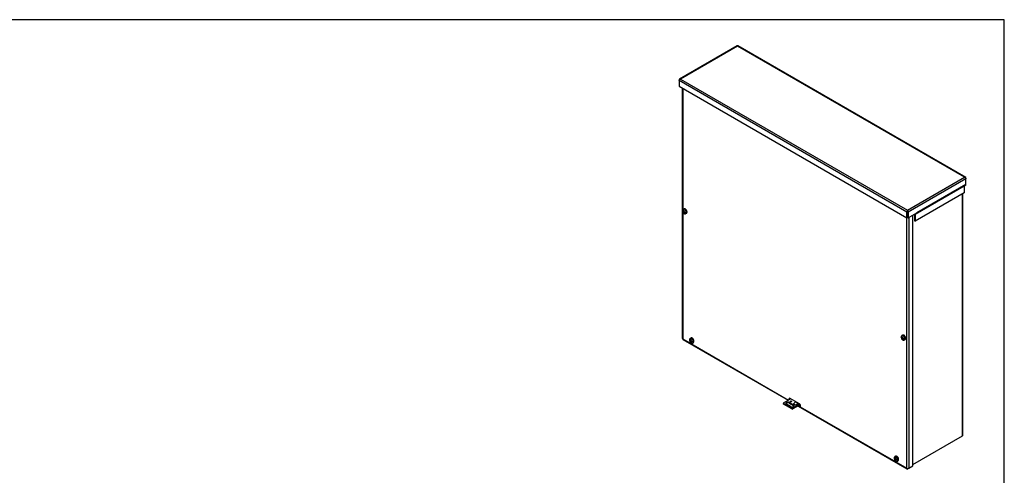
# Model space of a CAD drawing. Header units: inches. Extents: x 1 to 150, y -1 to 99.
# Tile 6 of 6: x 75 to 150, y 65 to 99. Entities that reach past the tile are written whole.
import ezdxf

# ---------------------------------------------------------------- set-up
doc = ezdxf.new("R2010")
doc.units = ezdxf.units.IN
doc.header["$MEASUREMENT"] = 0
for name, color, linetype in [('COM55240', 7, 'Continuous'), ('COM55636-28', 7, 'Continuous'), ('COM55638-28', 7, 'Continuous'), ('COM55639-28', 7, 'Continuous'), ('COM70786-13', 7, 'Continuous'), ('Default', 7, 'Continuous'), ('SCS19491', 7, 'Continuous')]:
    doc.layers.add(name, color=color, linetype=linetype)

# ---------------------------------------------------------------- blocks, each defined once
blk = doc.blocks.new('SE1')
at = {"layer": 'COM55240', "color": 7, "linetype": 'Continuous'}
for p, q in [((132.962, 70.505), (133.496, 70.814)), ((132.954, 70.48), (132.954, 70.433)), ((133.581, 70.097), (132.962, 70.454)), ((132.962, 70.408), (132.962, 70.454)), ((133.581, 70.051), (132.962, 70.408)), ((133.492, 70.225), (133.183, 70.403)), ((133.404, 70.531), (133.713, 70.352)), ((133.404, 70.531), (133.404, 70.484)), ((133.404, 70.484), (133.713, 70.306)), ((133.581, 70.051), (133.581, 70.097)), ((134.194, 70.4), (133.669, 70.097)), ((134.217, 70.367), (133.669, 70.051)), ((133.669, 70.051), (133.669, 70.097)), ((133.713, 70.429), (133.715, 70.43)), ((133.713, 70.429), (133.713, 70.429)), ((133.713, 70.429), (133.89, 70.327)), ((133.713, 70.352), (133.713, 70.306)), ((133.722, 70.436), (133.851, 70.579)), ((133.899, 70.334), (133.722, 70.436)), ((133.851, 70.579), (134.027, 70.477)), ((134.045, 70.416), (133.89, 70.327)), ((133.89, 70.327), (133.89, 70.327)), ((134.027, 70.477), (133.899, 70.334)), ((134.044, 70.445), (133.99, 70.384)), ((134, 70.395), (134.005, 70.393)), ((134.044, 70.445), (134.027, 70.477)), ((134.027, 70.426), (134.045, 70.416))]:
    blk.add_line(p, q, dxfattribs=at)
for centre, major_axis, start_param, end_param in [((133.079, 70.48), (0.125, 0), 2.780226, 3.50296), ((133.079, 70.433), (0.125, 0), 3.141593, 3.50296), ((133.294, 70.467), (0.156, 0), 0.785398, 3.926991), ((133.294, 70.421), (0.156, 0), 0.785398, 2.88069), ((133.519, 70.576), (-0.0625, 0), 3.842461, 5.582317), ((133.603, 70.288), (-0.156, 0), 0.785398, 3.926991), ((133.625, 70.165), (0.125, 0), 4.351022, 5.073756), ((133.625, 70.118), (0.125, 0), 4.351022, 5.073756), ((133.713, 70.452), (-0.0145, -0.0251), 0.785398, 1.22173), ((133.603, 70.242), (-0.156, 0), 3.402495, 3.926991), ((133.89, 70.35), (-0.0145, -0.0251), 0.785398, 1.22173)]:
    blk.add_ellipse(centre, major_axis=major_axis, ratio=0.57735, start_param=start_param, end_param=end_param, dxfattribs=at)
blk.add_ellipse((133.519, 70.623), major_axis=(-0.0625, 0), ratio=0.57735, dxfattribs=at)
at = {"layer": 'COM55636-28', "color": 7, "linetype": 'Continuous'}
for p, q in [((146.503, 68.012), (146.503, 86.324)), ((146.535, 68.056), (146.535, 86.343)), ((142.75, 65.845), (146.503, 68.012))]:
    blk.add_line(p, q, dxfattribs=at)
blk.add_ellipse((146.427, 68.056), major_axis=(-0.108, 0), ratio=0.57735, start_param=2.356194, end_param=3.141593, dxfattribs=at)
at = {"layer": 'COM55638-28', "color": 7, "linetype": 'Continuous'}
for p, q in [((125.294, 94.328), (125.294, 75.391)), ((125.326, 94.309), (125.326, 85.091)), ((125.326, 84.95), (125.326, 75.347)), ((142.276, 65.561), (142.276, 84.523)), ((142.429, 84.533), (142.429, 65.561)), ((142.75, 65.746), (142.75, 84.718)), ((125.326, 75.347), (133.337, 70.722)), ((125.348, 75.298), (133.305, 70.704)), ((134.154, 70.434), (133.447, 70.842)), ((133.478, 70.604), (133.507, 70.587)), ((133.486, 70.607), (133.521, 70.587)), ((133.996, 70.391), (133.998, 70.389)), ((134.053, 70.272), (142.298, 65.512)), ((134.059, 70.276), (134.161, 70.217)), ((134.127, 70.315), (134.208, 70.268)), ((134.241, 70.259), (134.135, 70.32)), ((134.208, 70.268), (134.161, 70.217)), ((134.207, 70.219), (134.225, 70.23)), ((134.207, 70.219), (142.276, 65.561)), ((142.429, 65.561), (142.75, 65.746)), ((142.429, 65.561), (142.352, 65.517))]:
    blk.add_line(p, q, dxfattribs=at)
for centre, major_axis, start_param, end_param in [((125.531, 85.086), (0.0545, -0.0944), 1.447433, 3.141593), ((125.582, 85.116), (0.0545, -0.0944), 3.627578, 3.770122), ((125.402, 75.391), (0.108, 0), 3.141593, 3.926991), ((125.402, 75.391), (0.054, 0.0935), 2.356194, 3.141593), ((142.071, 75.537), (0.0545, -0.0944), 1.435825, 3.141593), ((142.122, 75.566), (0.0545, -0.0944), 3.627578, 3.773259), ((126.056, 75.131), (-0.0545, 0.0944), 2.250927, 3.926991), ((126.106, 75.161), (-0.0545, 0.0944), 2.348563, 2.655607), ((133.447, 70.74), (0.062, -0.108), 2.356194, 4.390052), ((133.498, 70.769), (0.062, -0.108), 3.561081, 4.390052), ((134.154, 70.332), (-0.062, 0.108), 2.999696, 5.497787), ((141.546, 66.188), (-0.0545, 0.0944), 2.250927, 3.926991), ((141.597, 66.217), (-0.0545, 0.0944), 2.348563, 2.655607), ((142.352, 65.605), (0.108, 0), 3.926991, 5.497787), ((142.352, 65.605), (0.054, 0.0935), 2.356194, 3.926991)]:
    blk.add_ellipse(centre, major_axis=major_axis, ratio=0.57735, start_param=start_param, end_param=end_param, dxfattribs=at)
for points, knots in [([(134.161, 70.217), (134.166, 70.214), (134.171, 70.212), (134.179, 70.209), (134.183, 70.208), (134.19, 70.208), (134.193, 70.209), (134.2, 70.213), (134.204, 70.215), (134.207, 70.219)], [0, 0, 0, 0, 0.25, 0.25, 0.5, 0.5, 0.75, 0.75, 1, 1, 1, 1]), ([(134.208, 70.268), (134.21, 70.267), (134.213, 70.265), (134.219, 70.262), (134.224, 70.259), (134.229, 70.257), (134.234, 70.255), (134.236, 70.254), (134.237, 70.254)], [0, 0, 0, 0, 0.1041752, 0.2080863, 0.3114707, 0.4140713, 0.5156386, 0.567248, 0.567248, 0.567248, 0.567248])]:
    blk.add_open_spline(points, degree=3, knots=knots, dxfattribs=at)
at = {"layer": 'COM55639-28', "color": 7, "linetype": 'Continuous'}
for p, q in [((129.448, 97.517), (125.08, 94.995)), ((129.477, 97.497), (125.159, 95.004)), ((146.661, 87.575), (129.477, 97.497)), ((146.741, 87.566), (129.505, 97.517)), ((125.057, 94.887), (125.057, 94.946)), ((142.293, 84.936), (125.057, 94.887)), ((125.057, 94.887), (125.057, 94.465)), ((125.108, 94.999), (125.108, 94.999)), ((125.159, 95.004), (142.344, 85.083)), ((125.057, 94.465), (142.293, 84.514)), ((142.344, 85.083), (146.661, 87.575)), ((146.763, 87.458), (142.395, 84.936)), ((146.712, 87.57), (146.712, 87.57)), ((146.763, 87.517), (146.763, 87.458)), ((146.763, 87.021), (146.763, 87.458)), ((146.631, 86.896), (142.918, 84.753)), ((146.741, 86.972), (143.028, 84.828)), ((146.763, 87.021), (143.051, 84.878)), ((146.631, 86.896), (146.631, 86.398)), ((146.631, 86.398), (142.918, 84.254)), ((142.344, 85.024), (142.344, 85.083)), ((142.344, 85.048), (142.344, 84.965)), ((142.344, 85.048), (142.344, 84.965)), ((142.344, 84.965), (142.344, 84.543)), ((142.344, 84.543), (142.344, 84.965)), ((142.293, 84.514), (142.293, 84.936)), ((142.293, 84.514), (142.344, 84.543)), ((142.395, 84.514), (142.344, 84.543)), ((142.395, 84.936), (142.395, 84.514)), ((142.395, 84.514), (143.051, 84.892)), ((142.867, 84.782), (142.867, 84.284)), ((142.867, 84.284), (142.918, 84.254)), ((142.918, 84.753), (142.918, 84.254)), ((143.028, 84.828), (142.926, 84.769)), ((143.051, 84.892), (143.051, 84.878))]:
    blk.add_line(p, q, dxfattribs=at)
for centre, major_axis, ratio, start_param, end_param in [((129.502, 97.424), (0.054, -0.0935), 0.57735, 2.696031, 3.141593), ((129.451, 97.424), (-0.054, -0.0935), 0.57735, 3.141593, 3.587154), ((129.477, 97.409), (0, 0.125), 0.000948, 0.445015, 0.784852), ((129.477, 97.409), (0, 0.125), 0.000948, -0.784852, -0.445015), ((125.134, 94.901), (0.054, -0.0935), 0.57735, 2.696031, 3.926991), ((125.134, 94.931), (-0.054, -0.0935), 0.57735, 4.266828, 5.497787), ((125.159, 94.916), (-0.153, 0), 0.577982, 4.712938, 5.052774), ((125.159, 94.916), (-0.153, 0), 0.577982, 4.71184, 5.051677), ((146.661, 87.487), (0.153, 0), 0.577982, 1.231508, 1.571345), ((146.661, 87.487), (0.153, 0), 0.577982, 1.230411, 1.570248), ((146.687, 87.473), (-0.054, -0.0935), 0.57735, 2.356194, 3.587154), ((146.687, 87.502), (0.054, -0.0935), 0.57735, 0.785398, 2.016358), ((146.656, 86.881), (-0.018, 0.0312), 0.57735, 0, 0.785398), ((146.687, 87.065), (-0.054, 0.0935), 0.57735, 3.141593, 3.926991), ((142.369, 84.98), (-0.054, -0.0935), 0.57735, 4.266828, 5.497787), ((142.344, 84.994), (0, 0.125), 0.000948, -1.124689, -0.784852), ((142.344, 84.994), (0, 0.125), 0.000948, 0.784852, 1.124689), ((142.318, 84.98), (0.054, -0.0935), 0.57735, 0.785398, 2.016358), ((142.344, 84.994), (0, -0.0415), 0.000948, 0.785944, 2.356741), ((142.344, 84.994), (0, -0.0415), 0.000948, 3.926445, 5.497241), ((142.944, 84.738), (-0.054, 0.0935), 0.57735, 0.733944, 0.785398), ((142.944, 84.738), (-0.018, 0.0312), 0.57735, 0, 0.785398), ((142.974, 84.922), (-0.054, 0.0935), 0.57735, 3.141593, 3.926991)]:
    blk.add_ellipse(centre, major_axis=major_axis, ratio=ratio, start_param=start_param, end_param=end_param, dxfattribs=at)
at = {"layer": 'COM70786-13', "color": 7, "linetype": 'Continuous'}
blk.add_line((133.483, 70.806), (133.413, 70.847), dxfattribs=at)
at = {"layer": 'SCS19491', "color": 7, "linetype": 'Continuous'}
for p, q in [((125.381, 84.987), (125.341, 85.01)), ((125.341, 84.961), (125.383, 84.937)), ((125.419, 85.172), (125.377, 85.147)), ((125.383, 85.066), (125.38, 85.037)), ((125.38, 85.037), (125.381, 84.987)), ((125.422, 85.011), (125.381, 84.987)), ((125.424, 85.043), (125.383, 85.066)), ((125.383, 84.937), (125.425, 84.962)), ((125.392, 84.993), (125.423, 84.975)), ((125.424, 84.963), (125.422, 85.017)), ((125.472, 84.935), (125.424, 84.963)), ((125.437, 84.955), (125.438, 84.92)), ((125.383, 84.937), (125.385, 84.885)), ((125.426, 84.885), (125.389, 84.863)), ((125.389, 84.863), (125.431, 84.84)), ((125.468, 84.937), (125.426, 84.913)), ((125.426, 84.913), (125.472, 84.886)), ((125.427, 84.86), (125.426, 84.913)), ((125.431, 84.84), (125.427, 84.86)), ((125.518, 84.92), (125.59, 84.879)), ((125.564, 84.822), (125.607, 84.847)), ((125.849, 75.264), (125.85, 75.214)), ((125.944, 75.412), (125.902, 75.387)), ((125.911, 75.276), (125.911, 75.228)), ((125.964, 75.381), (125.964, 75.298)), ((141.929, 75.434), (141.882, 75.461)), ((141.882, 75.412), (141.93, 75.384)), ((141.96, 75.622), (141.917, 75.597)), ((141.929, 75.51), (141.927, 75.486)), ((141.927, 75.486), (141.929, 75.434)), ((141.972, 75.487), (141.929, 75.51)), ((141.97, 75.457), (141.929, 75.434)), ((141.93, 75.384), (141.973, 75.408)), ((141.93, 75.384), (141.932, 75.329)), ((141.974, 75.329), (141.936, 75.307)), ((141.936, 75.307), (141.979, 75.285)), ((141.939, 75.44), (141.971, 75.422)), ((141.971, 75.409), (141.969, 75.461)), ((142.013, 75.385), (141.971, 75.409)), ((142.016, 75.384), (141.973, 75.359)), ((141.973, 75.359), (142.013, 75.336)), ((141.975, 75.309), (141.973, 75.359)), ((141.979, 75.285), (141.975, 75.309)), ((141.984, 75.402), (141.985, 75.366)), ((142.059, 75.371), (142.13, 75.329)), ((142.105, 75.273), (142.147, 75.297)), ((125.892, 75.238), (125.85, 75.214)), ((125.85, 75.214), (125.866, 75.202)), ((125.866, 75.202), (125.911, 75.179)), ((125.911, 75.228), (125.867, 75.251)), ((125.911, 75.228), (125.953, 75.252)), ((125.955, 75.204), (125.911, 75.179)), ((125.911, 75.179), (125.911, 75.124)), ((125.919, 75.233), (125.953, 75.215)), ((125.953, 75.205), (125.953, 75.251)), ((125.995, 75.183), (125.953, 75.205)), ((125.953, 75.156), (126.006, 75.187)), ((125.953, 75.1), (125.953, 75.156)), ((125.953, 75.156), (125.999, 75.132)), ((125.964, 75.199), (125.964, 75.162)), ((126.022, 75.173), (125.995, 75.183)), ((126.023, 75.122), (126.022, 75.173)), ((126.089, 75.062), (126.132, 75.087)), ((141.339, 66.32), (141.341, 66.27)), ((141.435, 66.468), (141.392, 66.444)), ((141.401, 66.332), (141.401, 66.284)), ((141.454, 66.437), (141.454, 66.354)), ((141.382, 66.294), (141.341, 66.27)), ((141.341, 66.27), (141.357, 66.259)), ((141.401, 66.284), (141.357, 66.308)), ((141.357, 66.259), (141.401, 66.235)), ((141.401, 66.284), (141.444, 66.309)), ((141.445, 66.261), (141.401, 66.235)), ((141.401, 66.235), (141.401, 66.181)), ((141.41, 66.289), (141.444, 66.271)), ((141.444, 66.262), (141.444, 66.308)), ((141.486, 66.239), (141.444, 66.262)), ((141.444, 66.212), (141.497, 66.243)), ((141.444, 66.156), (141.444, 66.212)), ((141.444, 66.212), (141.49, 66.188)), ((141.454, 66.256), (141.454, 66.219)), ((141.512, 66.229), (141.486, 66.239)), ((141.513, 66.179), (141.512, 66.229)), ((141.58, 66.119), (141.622, 66.143))]:
    blk.add_line(p, q, dxfattribs=at)
for centre, radius, start, end in [((125.43, 85.042), 0.116, 116.615, 174.04838), ((125.532, 85.02), 0.11, 167.87466, 181.54424), ((125.46, 84.887), 0.0757, 181.17043, 198.62168), ((125.538, 85.062), 0.144, 242.64346, 290.97222), ((125.538, 85.013), 0.144, 242.64314, 290.97254), ((125.898, 75.313), 0.07, 224.97023, 242.87301), ((126.054, 75.269), 0.144, 129.02778, 177.35654), ((126.097, 75.245), 0.144, 129.02746, 177.35686), ((141.976, 75.491), 0.121, 118.64249, 174.13348), ((142.091, 75.48), 0.238, 188.55094, 238.30874), ((142.004, 75.331), 0.0717, 181.15791, 199.32734), ((142.083, 75.464), 0.114, 168.33902, 181.60408), ((142.079, 75.513), 0.144, 242.64346, 290.97222), ((142.079, 75.464), 0.144, 242.64314, 290.97254), ((141.948, 75.415), 0.231, 27.65361, 59.31142), ((126.026, 75.162), 0.116, 245.07188, 302.3883), ((126.05, 75.228), 0.109, 242.44344, 255.81026), ((141.389, 66.37), 0.07, 224.97023, 242.87301), ((141.545, 66.326), 0.144, 129.02778, 177.35654), ((141.587, 66.301), 0.144, 129.02746, 177.35686), ((141.517, 66.218), 0.116, 245.07188, 302.3883), ((141.54, 66.285), 0.109, 242.44344, 255.81026)]:
    blk.add_arc(centre, radius, start, end, dxfattribs=at)
for centre, major_axis, start_param, end_param in [((125.407, 84.948), (0.0488, -0.0844), 2.760151, 3.614224), ((125.407, 84.948), (-0.0488, 0.0844), 1.098165, 2.03117), ((125.47, 84.985), (0.094, -0.162), 0, 3.142519), ((125.513, 85.009), (-0.094, 0.162), 3.141593, 6.283185), ((125.407, 84.948), (0.0488, -0.0844), 1.098165, 2.133766), ((125.407, 84.948), (-0.0487, 0.0844), 2.657556, 3.614224), ((125.47, 84.985), (0.094, -0.162), 6.280071, 6.283185), ((125.46, 84.979), (0.093, -0.161), 0.623612, 0.947184), ((125.932, 75.188), (0.0487, -0.0844), 2.668961, 3.601967), ((125.995, 75.225), (0.094, -0.162), 0.002152, 3.141174), ((126.038, 75.249), (-0.094, 0.162), 6.245872, 6.283185), ((126.038, 75.249), (-0.094, 0.162), 3.141593, 6.245872), ((125.985, 75.219), (-0.093, 0.161), 5.336001, 5.659573), ((141.947, 75.398), (0.0487, -0.0844), 2.657556, 3.614224), ((141.947, 75.398), (-0.0488, 0.0844), 1.098165, 2.133766), ((142.011, 75.435), (0.094, -0.162), 0.000926, 3.138478), ((142.054, 75.46), (-0.094, 0.162), 3.141593, 6.283185), ((141.947, 75.398), (0.0487, -0.0844), 1.098165, 2.03117), ((141.947, 75.398), (-0.0487, 0.0844), 2.760151, 3.614224), ((142, 75.429), (0.093, -0.161), 0.623612, 0.947184), ((125.932, 75.188), (-0.0487, 0.0844), 1.086759, 2.043428), ((125.932, 75.188), (0.0488, -0.0844), 1.189355, 2.043428), ((125.932, 75.188), (-0.0488, 0.0844), 2.668961, 3.704562), ((141.422, 66.244), (0.0487, -0.0844), 2.668961, 3.601967), ((141.486, 66.281), (0.094, -0.162), 0.002152, 3.141174), ((141.528, 66.306), (-0.094, 0.162), 6.245872, 6.283185), ((141.528, 66.306), (-0.094, 0.162), 3.141593, 6.245872), ((141.475, 66.275), (-0.093, 0.161), 5.336001, 5.659573), ((141.422, 66.244), (-0.0487, 0.0844), 1.086759, 2.043428), ((141.422, 66.244), (0.0487, -0.0844), 1.189355, 2.043428), ((141.422, 66.244), (-0.0488, 0.0844), 2.668961, 3.704562)]:
    blk.add_ellipse(centre, major_axis=major_axis, ratio=0.57735, start_param=start_param, end_param=end_param, dxfattribs=at)
for points, knots in [([(125.341, 85.01), (125.337, 85.013), (125.334, 85.015), (125.328, 85.02), (125.325, 85.023), (125.32, 85.028), (125.318, 85.031), (125.315, 85.037), (125.314, 85.04), (125.313, 85.046), (125.313, 85.049), (125.314, 85.053), (125.314, 85.053), (125.314, 85.054)], [0, 0, 0, 0, 0.125, 0.125, 0.25, 0.25, 0.375, 0.375, 0.5, 0.5, 0.625, 0.625, 0.6405798, 0.6405798, 0.6405798, 0.6405798]), ([(125.33, 85.029), (125.327, 85.027), (125.324, 85.024), (125.32, 85.018), (125.318, 85.016), (125.315, 85.01), (125.314, 85.006), (125.313, 85), (125.313, 84.997), (125.314, 84.991), (125.316, 84.988), (125.318, 84.982), (125.32, 84.979), (125.325, 84.974), (125.328, 84.971), (125.334, 84.966), (125.337, 84.964), (125.341, 84.961)], [0, 0, 0, 0, 0.125, 0.125, 0.25, 0.25, 0.375, 0.375, 0.5, 0.5, 0.625, 0.625, 0.75, 0.75, 0.875, 0.875, 1, 1, 1, 1]), ([(125.315, 84.995), (125.318, 84.978), (125.324, 84.947), (125.35, 84.897), (125.388, 84.852), (125.432, 84.821), (125.478, 84.805), (125.525, 84.805), (125.55, 84.816), (125.563, 84.823)], [0, 0, 0, 0, 0.126811, 0.28611, 0.450649, 0.606009, 0.747324, 0.880678, 1, 1, 1, 1]), ([(125.623, 85.056), (125.612, 85.075), (125.593, 85.106), (125.552, 85.148), (125.509, 85.175), (125.468, 85.185), (125.435, 85.182), (125.423, 85.172), (125.42, 85.169)], [0, 0, 0, 0, 0.192637, 0.389335, 0.588619, 0.770589, 0.941392, 1, 1, 1, 1]), ([(125.605, 84.847), (125.615, 84.854), (125.634, 84.867), (125.65, 84.904), (125.655, 84.949), (125.646, 85.001), (125.633, 85.04), (125.623, 85.056), (125.623, 85.056)], [0, 0, 0, 0, 0.172106, 0.364737, 0.566927, 0.780853, 0.996698, 1, 1, 1, 1]), ([(125.903, 75.385), (125.897, 75.383), (125.879, 75.375), (125.856, 75.345), (125.839, 75.304), (125.835, 75.257), (125.843, 75.207), (125.865, 75.155), (125.894, 75.111), (125.917, 75.093), (125.926, 75.086)], [0, 0, 0, 0, 0.049135, 0.183153, 0.309636, 0.441177, 0.586458, 0.743909, 0.905773, 1, 1, 1, 1]), ([(126.144, 75.301), (126.143, 75.304), (126.134, 75.324), (126.106, 75.359), (126.066, 75.397), (126.022, 75.419), (125.981, 75.425), (125.96, 75.418), (125.949, 75.413)], [0, 0, 0, 0, 0.034518, 0.239882, 0.446737, 0.656871, 0.84383, 1, 1, 1, 1]), ([(126.131, 75.088), (126.133, 75.088), (126.146, 75.093), (126.164, 75.117), (126.178, 75.155), (126.179, 75.203), (126.167, 75.255), (126.152, 75.285), (126.144, 75.301)], [0, 0, 0, 0, 0.023331, 0.216102, 0.407107, 0.610529, 0.823006, 1, 1, 1, 1]), ([(141.882, 75.461), (141.878, 75.463), (141.875, 75.465), (141.868, 75.47), (141.866, 75.473), (141.861, 75.478), (141.859, 75.481), (141.856, 75.487), (141.855, 75.49), (141.854, 75.496), (141.854, 75.5), (141.854, 75.503), (141.855, 75.503), (141.855, 75.504)], [0, 0, 0, 0, 0.125, 0.125, 0.25, 0.25, 0.375, 0.375, 0.5, 0.5, 0.625, 0.625, 0.6404486, 0.6404486, 0.6404486, 0.6404486]), ([(141.871, 75.48), (141.867, 75.477), (141.865, 75.474), (141.86, 75.469), (141.858, 75.466), (141.856, 75.46), (141.855, 75.457), (141.854, 75.451), (141.854, 75.448), (141.855, 75.441), (141.856, 75.438), (141.859, 75.432), (141.861, 75.43), (141.866, 75.424), (141.868, 75.421), (141.875, 75.416), (141.878, 75.414), (141.882, 75.412)], [0, 0, 0, 0, 0.125, 0.125, 0.25, 0.25, 0.375, 0.375, 0.5, 0.5, 0.625, 0.625, 0.75, 0.75, 0.875, 0.875, 1, 1, 1, 1]), ([(142.066, 75.614), (142.057, 75.618), (142.037, 75.629), (142.003, 75.635), (141.973, 75.632), (141.963, 75.623), (141.961, 75.622)], [0, 0, 0, 0, 0.219805, 0.595507, 0.94946, 1, 1, 1, 1]), ([(141.966, 75.278), (141.978, 75.271), (142.001, 75.26), (142.044, 75.254), (142.083, 75.259), (142.099, 75.271), (142.104, 75.275)], [0, 0, 0, 0, 0.249502, 0.569494, 0.879953, 1, 1, 1, 1]), ([(142.147, 75.299), (142.155, 75.304), (142.173, 75.315), (142.189, 75.349), (142.196, 75.393), (142.189, 75.445), (142.173, 75.491), (142.158, 75.514), (142.153, 75.522)], [0, 0, 0, 0, 0.128724, 0.310676, 0.499693, 0.700656, 0.904396, 1, 1, 1, 1]), ([(125.911, 75.124), (125.911, 75.12), (125.911, 75.116), (125.912, 75.108), (125.913, 75.104), (125.916, 75.097), (125.917, 75.094), (125.921, 75.089), (125.923, 75.086), (125.928, 75.082), (125.93, 75.081), (125.936, 75.078), (125.939, 75.078), (125.946, 75.077), (125.949, 75.077), (125.956, 75.078), (125.96, 75.079), (125.964, 75.081)], [0, 0, 0, 0, 0.125, 0.125, 0.25, 0.25, 0.375, 0.375, 0.5, 0.5, 0.625, 0.625, 0.75, 0.75, 0.875, 0.875, 1, 1, 1, 1]), ([(125.977, 75.055), (125.976, 75.055), (125.976, 75.055), (125.973, 75.056), (125.97, 75.058), (125.965, 75.062), (125.963, 75.064), (125.96, 75.07), (125.958, 75.073), (125.956, 75.08), (125.955, 75.083), (125.953, 75.091), (125.953, 75.096), (125.953, 75.1)], [0.3606499, 0.3606499, 0.3606499, 0.3606499, 0.375, 0.375, 0.5, 0.5, 0.625, 0.625, 0.75, 0.75, 0.875, 0.875, 1, 1, 1, 1]), ([(141.393, 66.442), (141.388, 66.439), (141.37, 66.431), (141.346, 66.401), (141.329, 66.36), (141.325, 66.314), (141.333, 66.263), (141.355, 66.211), (141.385, 66.167), (141.407, 66.15), (141.417, 66.143)], [0, 0, 0, 0, 0.049135, 0.183153, 0.309636, 0.441177, 0.586458, 0.743909, 0.905773, 1, 1, 1, 1]), ([(141.635, 66.357), (141.633, 66.361), (141.625, 66.38), (141.597, 66.415), (141.556, 66.453), (141.513, 66.475), (141.471, 66.482), (141.451, 66.474), (141.44, 66.47)], [0, 0, 0, 0, 0.034518, 0.239882, 0.446737, 0.656871, 0.84383, 1, 1, 1, 1]), ([(141.622, 66.144), (141.624, 66.145), (141.636, 66.149), (141.655, 66.173), (141.668, 66.212), (141.669, 66.26), (141.658, 66.311), (141.643, 66.341), (141.635, 66.357)], [0, 0, 0, 0, 0.023331, 0.216102, 0.407107, 0.610529, 0.823006, 1, 1, 1, 1]), ([(141.401, 66.181), (141.401, 66.177), (141.402, 66.172), (141.403, 66.164), (141.404, 66.161), (141.406, 66.154), (141.408, 66.151), (141.411, 66.145), (141.414, 66.143), (141.418, 66.139), (141.421, 66.137), (141.427, 66.135), (141.43, 66.134), (141.436, 66.134), (141.44, 66.134), (141.447, 66.135), (141.451, 66.136), (141.454, 66.137)], [0, 0, 0, 0, 0.125, 0.125, 0.25, 0.25, 0.375, 0.375, 0.5, 0.5, 0.625, 0.625, 0.75, 0.75, 0.875, 0.875, 1, 1, 1, 1]), ([(141.467, 66.111), (141.467, 66.111), (141.467, 66.112), (141.463, 66.113), (141.461, 66.114), (141.456, 66.118), (141.454, 66.121), (141.45, 66.126), (141.449, 66.129), (141.446, 66.136), (141.445, 66.14), (141.444, 66.148), (141.444, 66.152), (141.444, 66.156)], [0.3606499, 0.3606499, 0.3606499, 0.3606499, 0.375, 0.375, 0.5, 0.5, 0.625, 0.625, 0.75, 0.75, 0.875, 0.875, 1, 1, 1, 1])]:
    blk.add_open_spline(points, degree=3, knots=knots, dxfattribs=at)
blk = doc.blocks.new('BORDER')
at = {"layer": 'Default', "color": 7, "linetype": 'Continuous'}
for p, q in [((0, 27.86), (-41.86, 27.86)), ((0, 0), (0, 27.86))]:
    blk.add_line(p, q, dxfattribs=at)

msp = doc.modelspace()

# ---------------------------------------------------------------- block references
at = {"layer": 'Default', "color": 7, "xscale": 3.56, "yscale": 3.56, "zscale": 3.56}
msp.add_blockref('BORDER', (149.664, 0.311), dxfattribs=at)
at = {"layer": 'Default'}
msp.add_blockref('SE1', (0, 0), dxfattribs=at)

doc.saveas('drawing.dxf')
